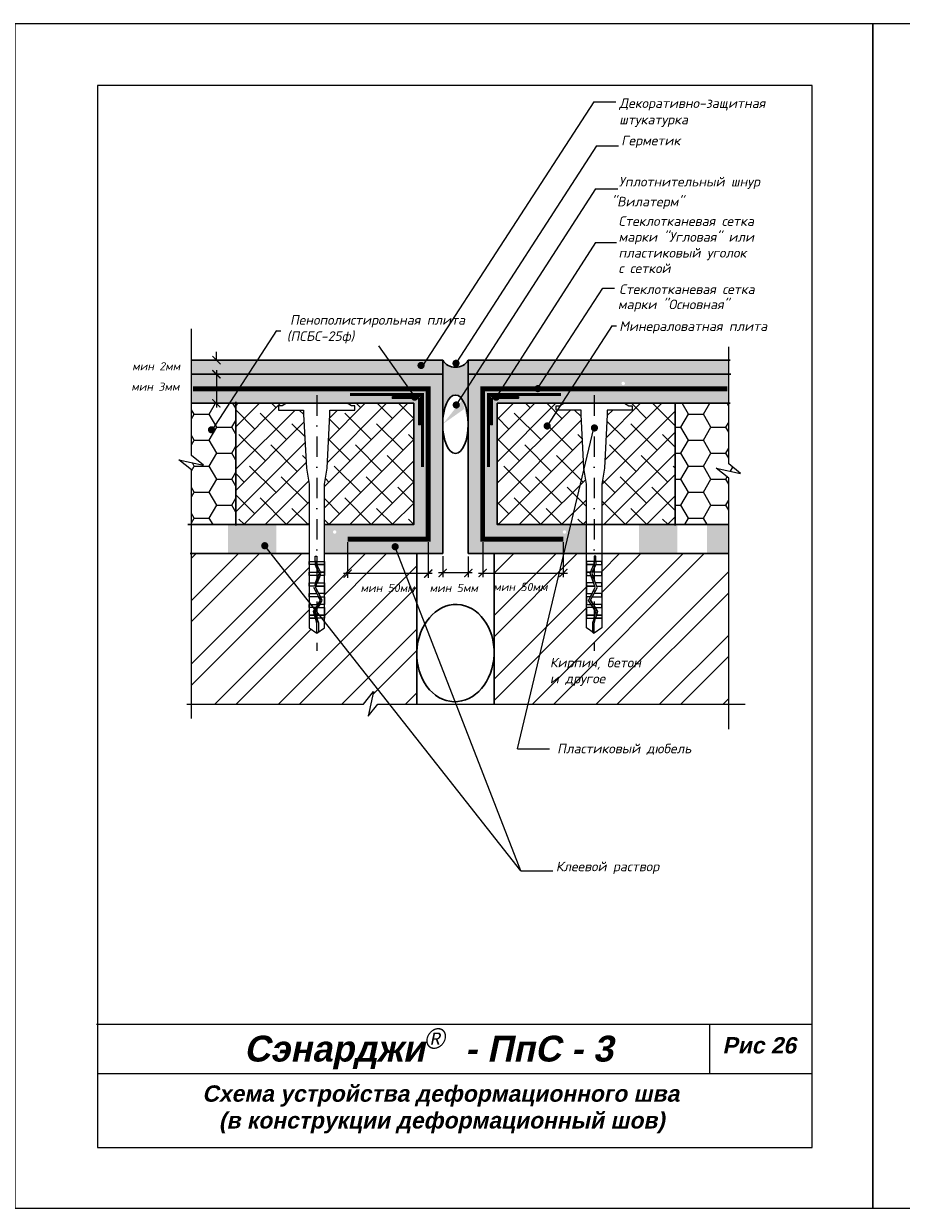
# Model space of a CAD drawing. Header units: inches. Extents: x 47 to 4151, y -1120 to 1902.
# Tile 71 of 93: x 1099 to 1314, y 949 to 1239. Entities that reach past the tile are written whole.
import ezdxf

# ---------------------------------------------------------------- set-up
doc = ezdxf.new("R2010")
doc.units = ezdxf.units.IN
doc.header["$LTSCALE"] = 10
doc.header["$MEASUREMENT"] = 0
doc.linetypes.add('DASHDOT', pattern=[1, 0.5, -0.25, 0, -0.25])
doc.linetypes.add('HIDDEN', pattern=[0.375, 0.25, -0.125])
doc.layers.add('dim', color=160, linetype='Continuous', lineweight=15)
doc.layers.add('Layer1', color=108, linetype='Continuous', lineweight=30)
for name, color, linetype in [('DUBEL', 142, 'Continuous'), ('hatch', 240, 'Continuous'), ('ndp', 242, 'Continuous'), ('ramka', 248, 'Continuous')]:
    doc.layers.add(name, color=color, linetype=linetype)
doc.layers.add('list', color=5, linetype='Continuous', plot=False)
doc.styles.add('ndp', font='ARIALBD.TTF', dxfattribs={"oblique": 12})
doc.styles.add('style2', font='romans.shx', dxfattribs={"oblique": 12})
doc.dimstyles.new('1', dxfattribs={"dimtxt": 2, "dimasz": 2, "dimexe": 1, "dimexo": 0.7, "dimgap": 2, "dimtad": 0, "dimtih": 1, "dimtoh": 1, "dimdec": 4, "dimzin": 0, "dimdsep": 46, "dimtxsty": 'style2', "dimblk": 'ARCHTICK', "dimcen": 1.5, "dimdle": 1, "dimadec": 0, "dimazin": 0, "dimtfac": 1, "dimtdec": 4, "dimtofl": 0, "dimtmove": 0, "dimatfit": 2, "dimldrblk": 'DOTSMALL', "dimfxl": 1, "dimtolj": 1, "dimtzin": 0, "dimarcsym": 0})
pattern_1 = [(45, (865.834, 2192.116), (-7.77663, 7.77663), []), (45, (871.018, 2192.116), (-7.77663, 7.77663), [])]
pattern_2 = [(0, (629.3716, 1349.6282), (5.498905, 3.174794), [3.665937, -7.331874]), (120, (629.3716, 1349.6282), (-5.498905, 3.174794), [3.665937, -7.331874]), (60, (629.3716, 1349.6282), (1e-08, 6.349589), [-7.331874, 3.665937])]
pattern_3 = [(180, (629.3716, 1349.62824), (-0.21875, -0.4375), [0, -0.4375])]

# ---------------------------------------------------------------- blocks, each defined once
blk = doc.blocks.new('_ArchTick')
at = {"layer": 'DUBEL', "color": 0, "const_width": 0.15}
blk.add_lwpolyline([(-0.5, -0.5), (0.5, 0.5)], dxfattribs=at)
blk = doc.blocks.new('*D192')
at = {"layer": 'Defpoints', "color": 0}
for p in [(1201.59, 1109.23), (1207.83, 1109.16), (1201.59, 1104.43)]:
    blk.add_point(p, dxfattribs=at)
at = {"layer": 'dim', "color": 0, "lineweight": -2}
for p, q in [((1201.59, 1108.53), (1201.59, 1103.43)), ((1207.83, 1108.46), (1207.83, 1103.43)), ((1208.83, 1104.43), (1200.59, 1104.43))]:
    blk.add_line(p, q, dxfattribs=at)
at = {"layer": 'dim', "color": 0, "lineweight": -2, "xscale": 2, "yscale": 2, "zscale": 2, "rotation": 180}
blk.add_blockref('_ArchTick', (1201.59, 1104.43), dxfattribs=at)
at = {"layer": 'dim', "color": 0, "lineweight": -2, "xscale": 2, "yscale": 2, "zscale": 2}
blk.add_blockref('_ArchTick', (1207.83, 1104.43), dxfattribs=at)
at = {"layer": 'dim', "color": 0, "insert": (1204.29, 1100.75), "char_height": 2, "attachment_point": 5, "style": 'style2'}
blk.add_mtext('\\A1;{\\fRomanS|b0|i0|c204|p2;мин 5мм}', dxfattribs=at)
blk = doc.blocks.new('_DotSmall')
at = {"layer": 'DUBEL', "color": 0, "const_width": 0.5}
blk.add_lwpolyline([(-0.0625, 0, 1), (0.0625, 0, 1)], format="xyb", close=True, dxfattribs=at)
blk = doc.blocks.new('*D193')
at = {"layer": 'Defpoints', "color": 0}
for p in [(1211.38, 1112.71), (1231.11, 1112.71), (1231.11, 1104.42)]:
    blk.add_point(p, dxfattribs=at)
at = {"layer": 'dim', "color": 0, "lineweight": -2}
for p, q in [((1211.38, 1112.01), (1211.38, 1103.42)), ((1231.11, 1112.01), (1231.11, 1103.42)), ((1210.38, 1104.42), (1232.11, 1104.42))]:
    blk.add_line(p, q, dxfattribs=at)
at = {"layer": 'dim', "color": 0, "lineweight": -2, "xscale": 2, "yscale": 2, "zscale": 2, "rotation": 180}
blk.add_blockref('_ArchTick', (1211.38, 1104.42), dxfattribs=at)
at = {"layer": 'dim', "color": 0, "lineweight": -2, "xscale": 2, "yscale": 2, "zscale": 2}
blk.add_blockref('_ArchTick', (1231.11, 1104.42), dxfattribs=at)
at = {"layer": 'dim', "color": 0, "insert": (1220.62, 1101.02), "char_height": 2, "attachment_point": 5, "style": 'style2'}
blk.add_mtext('\\A1;{\\fRomanS|b0|i0|c204|p2;мин 50мм}', dxfattribs=at)
blk = doc.blocks.new('*D194')
at = {"layer": 'Defpoints', "color": 0}
for p in [(1178.31, 1112.71), (1198.04, 1112.71), (1178.31, 1104.28)]:
    blk.add_point(p, dxfattribs=at)
at = {"layer": 'dim', "color": 0, "lineweight": -2}
for p, q in [((1178.31, 1112.01), (1178.31, 1103.28)), ((1198.04, 1112.01), (1198.04, 1103.28)), ((1199.04, 1104.28), (1177.31, 1104.28))]:
    blk.add_line(p, q, dxfattribs=at)
at = {"layer": 'dim', "color": 0, "lineweight": -2, "xscale": 2, "yscale": 2, "zscale": 2, "rotation": 180}
blk.add_blockref('_ArchTick', (1178.31, 1104.28), dxfattribs=at)
at = {"layer": 'dim', "color": 0, "lineweight": -2, "xscale": 2, "yscale": 2, "zscale": 2}
blk.add_blockref('_ArchTick', (1198.04, 1104.28), dxfattribs=at)
at = {"layer": 'dim', "color": 0, "insert": (1188.1, 1100.75), "char_height": 2, "attachment_point": 5, "style": 'style2'}
blk.add_mtext('\\A1;{\\fRomanS|b0|i0|c204|p2;мин 50мм}', dxfattribs=at)
blk = doc.blocks.new('*D195')
at = {"layer": 'Defpoints', "color": 0}
for p in [(1147.16, 1153.07), (1146.19, 1145.97), (1147.16, 1145.97)]:
    blk.add_point(p, dxfattribs=at)
at = {"layer": 'dim', "color": 0, "lineweight": -2}
for p, q in [((1146.46, 1153.07), (1145.19, 1153.07)), ((1146.19, 1154.07), (1146.19, 1144.97)), ((1146.46, 1145.97), (1145.19, 1145.97))]:
    blk.add_line(p, q, dxfattribs=at)
at = {"layer": 'dim', "color": 0, "lineweight": -2, "xscale": 2, "yscale": 2, "zscale": 2}
for p, rotation in [((1146.19, 1153.07), 90), ((1146.19, 1145.97), 270)]:
    blk.add_blockref('_ArchTick', p, dxfattribs=dict(at, rotation=rotation))
at = {"layer": 'dim', "color": 0, "insert": (1131.24, 1150.04), "char_height": 2, "attachment_point": 5, "style": 'style2'}
blk.add_mtext('\\A1;{\\fRomanS|b0|i0|c204|p2;мин 3мм}', dxfattribs=at)
blk = doc.blocks.new('*D196')
at = {"layer": 'Defpoints', "color": 0}
for p in [(1146.2, 1156.53), (1147.2, 1156.53), (1147.2, 1153.07)]:
    blk.add_point(p, dxfattribs=at)
at = {"layer": 'dim', "color": 0, "lineweight": -2}
for p, q in [((1146.2, 1156.53), (1146.2, 1158.53)), ((1146.5, 1156.53), (1145.2, 1156.53)), ((1146.5, 1153.07), (1145.2, 1153.07)), ((1146.2, 1153.07), (1146.2, 1151.07))]:
    blk.add_line(p, q, dxfattribs=at)
at = {"layer": 'dim', "color": 0, "lineweight": -2, "xscale": 2, "yscale": 2, "zscale": 2}
for p, rotation in [((1146.2, 1156.53), 270), ((1146.2, 1153.07), 90)]:
    blk.add_blockref('_ArchTick', p, dxfattribs=dict(at, rotation=rotation))
at = {"layer": 'dim', "color": 0, "insert": (1131.45, 1155.04), "char_height": 2, "attachment_point": 5, "style": 'style2'}
blk.add_mtext('\\A1;{\\fRomanS|b0|i0|c204|p2;мин 2мм}', dxfattribs=at)

msp = doc.modelspace()

# ---------------------------------------------------------------- hatches: boundary and pattern name
at = {"layer": 'hatch'}
h = msp.add_hatch(dxfattribs=at)
h.set_pattern_fill('AR-CONC', color=1, scale=0.293275, angle=90, style=0)
h.set_pattern_definition([(140, (629.3716, 1349.6282), (0.1840363, 2.1035444), [0.219956, -2.419518]), (85, (629.3716, 1349.6282), (-2.205991, -0.406923), [0.175965, -1.9356146]), (190.4514, (629.387, 1349.8035), (-2.0219534, 1.696623), [0.186934, -2.056274]), (136.1842, (628.785, 1349.6282), (0.485426, 3.129951), [0.329934, -3.629277]), (186.6356, (628.8255, 1349.889), (-2.856844, 2.741131), [0.280401, -3.08441]), (81.1842, (628.785, 1349.6282), (-2.856846, 2.74113), [0.263947, -2.903422]), (111, (628.9317, 1349.9215), (1.1807803, 1.750579), [0.219956, -2.419518]), (56, (628.9317, 1349.9215), (-2.1266834, 0.713583), [0.175965, -1.9356146]), (161.4514, (629.0301, 1350.0674), (-0.945901, 2.4641624), [0.186934, -2.056274]), (127.5, (629.3716, 1349.62824), (-0.97629425, 0.0356618), [0, -1.9121526, 0, -1.964942, 0, -1.9429465]), (97.5, (629.3716, 1349.6282), (-1.1567107, 0.771517), [0, -1.1203103, 0, -1.8681614, 0, -0.7405192]), (57.5, (629.3716, 1348.9742), (0.0661478, 1.5655674), [0, -0.7331874, 0, -2.2875445, 0, -3.0353956]), (47.5, (629.3716, 1348.681), (-0.2935828, 1.710339), [0, -0.9531436, 0, -1.5191642, 0, -2.1555708])])
h.paths.add_polyline_path([(1271.611423, 1156.528571), (1220.539315, 1156.528571), (1218.300527, 1153.073116), (1271.611423, 1153.073116)])
h.paths.add_polyline_path([(1220.539315, 1156.528571), (1207.828194, 1156.528571), (1207.828194, 1153.073116), (1218.300527, 1153.073116)])
h.paths.add_polyline_path([(1201.585923, 1156.528571), (1188.348878, 1156.528571), (1190.788277, 1153.073116), (1201.585923, 1153.073116)])
h.paths.add_polyline_path([(1188.348878, 1156.528571), (1140.117017, 1156.528571), (1140.117017, 1153.073116), (1190.788277, 1153.073116)])
h = msp.add_hatch(color=256, dxfattribs=at)
edge = h.paths.add_edge_path()
edge.add_ellipse((1204.707058, 1140.856619), major_axis=(0, -7.140106), ratio=0.4371273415, start_angle=147.44362343, end_angle=270, ccw=False)
edge.add_line((1206.386632, 1146.874745), (1207.828194, 1150.15349))
edge.add_line((1207.828194, 1150.15349), (1207.828194, 1153.073116))
edge.add_line((1207.828194, 1153.073116), (1207.828194, 1156.528571))
edge.add_arc((1204.707058, 1158.435082), 3.657358, 211.41820722, 328.58179278, ccw=False)
edge.add_line((1201.585923, 1156.528571), (1201.585923, 1153.073116))
edge.add_line((1201.585923, 1153.073116), (1201.585923, 1140.856619))
edge = h.paths.add_edge_path(flags=17)
edge.add_line((1207.828194, 1150.15349), (1206.386632, 1146.874745))
edge.add_ellipse((1204.707058, 1140.856619), major_axis=(0, -7.140106), ratio=0.4371273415, start_angle=90, end_angle=147.44362343, ccw=False)
edge.add_line((1207.828194, 1141.540725), (1207.828194, 1150.15349))
h = msp.add_hatch(dxfattribs=at)
h.set_pattern_fill('DOTS', color=1, scale=7, angle=180, style=0)
h.set_pattern_definition(pattern_3)
h.paths.add_polyline_path([(1190.788277, 1153.073116), (1140.117017, 1153.073116), (1140.117017, 1145.974515), (1167.332693, 1145.974515), (1194.487322, 1145.974515), (1194.487322, 1116.262098), (1172.612767, 1116.262098), (1172.612767, 1109.163497), (1201.585923, 1109.163497), (1201.585923, 1153.073116), (1190.788277, 1153.073116), (1194.490304, 1147.829125, -0.154899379), (1194.744012, 1147.909656, -0.3248751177), (1195.162372, 1147.605751), (1196.118558, 1147.605751), (1196.118558, 1140.767338), (1195.710749, 1140.767338), (1195.710749, 1147.197942), (1195.089912, 1147.197942, -0.2301352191), (1194.744012, 1147.029831, -0.2301352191), (1194.398112, 1147.197942), (1189.280145, 1147.197942), (1189.280145, 1147.605751), (1194.325652, 1147.605751, -0.1618318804), (1194.490304, 1147.829125)])
h.paths.add_polyline_path([(1175.137131, 1114.902638, -1), (1175.137131, 1114.022813, -1)], flags=16)
h.paths.add_polyline_path([(1160.824701, 1116.262098), (1149.006822, 1116.262098), (1149.006822, 1109.163497), (1160.824701, 1109.163497)], flags=16)
h = msp.add_hatch(dxfattribs=at)
h.set_pattern_fill('DOTS', color=1, scale=7, angle=180, style=0)
h.set_pattern_definition(pattern_3)
h.paths.add_polyline_path([(1218.300527, 1153.073116), (1207.828194, 1153.073116), (1207.828194, 1109.163497), (1236.801349, 1109.163497), (1236.801349, 1116.262098), (1214.926794, 1116.262098), (1214.926794, 1145.974515), (1271.611423, 1145.974515), (1271.611423, 1153.073116), (1218.300527, 1153.073116), (1214.909306, 1147.838939, -0.1720630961), (1215.088464, 1147.605751), (1220.133971, 1147.605751), (1220.133971, 1147.197942), (1215.016004, 1147.197942, -0.2301352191), (1214.670104, 1147.029831, -0.2301352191), (1214.324204, 1147.197942), (1213.703367, 1147.197942), (1213.703367, 1140.767338), (1213.295558, 1140.767338), (1213.295558, 1147.605751), (1214.251744, 1147.605751, -0.3248751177), (1214.670104, 1147.909656), (1214.955123, 1147.909656)])
h.paths.add_polyline_path([(1231.396527, 1114.902638, -1), (1231.396527, 1114.022813, -1)], flags=16)
h.paths.add_polyline_path([(1245.772549, 1151.268126, -1), (1245.772549, 1150.388301, -1)], flags=16)
h.paths.add_polyline_path([(1259.032619, 1116.262098), (1249.610323, 1116.262098), (1249.610323, 1109.163497), (1259.032619, 1109.163497)], flags=17)
h.paths.add_polyline_path([(1271.611423, 1116.262098), (1266.318966, 1116.262098), (1266.318966, 1109.163497), (1271.611423, 1109.163497)], flags=17)
h = msp.add_hatch(dxfattribs=at)
h.set_pattern_fill('HONEY', color=1, scale=29.327494, style=0)
h.set_pattern_definition(pattern_2)
h.paths.add_polyline_path([(1150.922641, 1145.974515), (1140.117017, 1145.974515), (1140.117017, 1133.168438), (1143.003355, 1130.796456), (1137.002343, 1132.108618), (1140.117017, 1129.653885), (1140.117017, 1116.262098), (1150.922641, 1116.262098)])
h.paths.add_polyline_path([(1130.077182, 1145.116029), (1144.716423, 1145.116029), (1144.716423, 1142.097632), (1130.077182, 1142.097632)], flags=9)
h = msp.add_hatch(dxfattribs=at)
h.set_pattern_fill('ANSI38', color=1, scale=29.327494, style=0)
h.set_pattern_definition([(45, (629.3716, 1349.6282), (-2.592209, 2.592209), []), (135, (629.3716, 1349.6282), (-7.776626, 2.592209), [9.16484, -5.498905])])
h.paths.add_polyline_path([(1167.530169, 1143.187848), (1167.530169, 1144.323942), (1161.421504, 1144.323942), (1161.421504, 1145.344805), (1162.263134, 1145.344805), (1163.305304, 1145.974515), (1150.922641, 1145.974515), (1150.922641, 1116.262098), (1168.887071, 1116.262098), (1168.887071, 1126.168693), (1168.211514, 1130.131342)])
h.paths.add_polyline_path([(1155.903301, 1141.715518, -1), (1155.903301, 1142.595342, -1)], flags=16)
h.paths.add_polyline_path([(1194.487322, 1145.974515), (1178.194534, 1145.974515), (1179.236704, 1145.344805), (1180.078334, 1145.344805), (1180.078334, 1144.323942), (1173.969669, 1144.323942), (1173.969669, 1143.187848), (1173.288324, 1130.131342), (1172.612767, 1126.168693), (1172.612767, 1116.262098), (1194.487322, 1116.262098)])
h.paths.add_polyline_path([(1236.125793, 1130.131342), (1235.444447, 1143.187848), (1235.444447, 1144.323942), (1229.335782, 1144.323942), (1229.335782, 1145.344805), (1230.177412, 1145.344805), (1231.219582, 1145.974515), (1214.926794, 1145.974515), (1214.926794, 1116.262098), (1236.801349, 1116.262098), (1236.801349, 1126.168693)])
h.paths.add_polyline_path([(1258.507493, 1145.974515), (1246.108812, 1145.974515), (1247.150982, 1145.344805), (1247.992612, 1145.344805), (1247.992612, 1144.323942), (1241.883947, 1144.323942), (1241.883947, 1143.187848), (1241.202602, 1130.131342), (1240.527045, 1126.168693), (1240.527045, 1116.262098), (1258.507493, 1116.262098)])
h = msp.add_hatch(dxfattribs=at)
h.set_pattern_fill('HONEY', color=1, scale=29.327494, style=0)
h.set_pattern_definition(pattern_2)
h.paths.add_polyline_path([(1271.611423, 1131.182767), (1271.611423, 1145.974515), (1258.507493, 1145.974515), (1258.507493, 1116.262098), (1271.611423, 1116.262098), (1271.611423, 1127.668215), (1268.49675, 1130.122947), (1274.497762, 1128.810786)])
h = msp.add_hatch(dxfattribs=at)
h.set_pattern_fill('ANSI32', color=1, scale=29.327494, style=0)
h.set_pattern_definition(pattern_1)
edge = h.paths.add_edge_path()
edge.add_line((1170.749919, 1089.672261), (1168.887071, 1091.014967))
edge.add_line((1168.887071, 1091.014967), (1168.887071, 1093.341718))
edge.add_line((1168.887071, 1093.341718), (1168.887071, 1094.120941))
edge.add_line((1168.887071, 1094.120941), (1168.887071, 1096.748167))
edge.add_line((1168.887071, 1096.748167), (1168.887071, 1099.375392))
edge.add_line((1168.887071, 1099.375392), (1168.887071, 1102.002618))
edge.add_line((1168.887071, 1102.002618), (1168.887071, 1104.629843))
edge.add_line((1168.887071, 1104.629843), (1168.887071, 1107.257069))
edge.add_line((1168.887071, 1107.257069), (1168.887071, 1109.163497))
edge.add_line((1168.887071, 1109.163497), (1140.117017, 1109.163497))
edge.add_line((1140.117017, 1109.163497), (1140.117017, 1072.297904))
edge.add_line((1140.117017, 1072.297904), (1182.170339, 1072.297904))
edge.add_line((1182.170339, 1072.297904), (1184.625072, 1075.412577))
edge.add_line((1184.625072, 1075.412577), (1183.31291, 1069.411565))
edge.add_line((1183.31291, 1069.411565), (1185.684892, 1072.297904))
edge.add_line((1185.684892, 1072.297904), (1195.258594, 1072.297904))
edge.add_line((1195.258594, 1072.297904), (1195.258594, 1084.110383))
edge.add_ellipse((1204.707058, 1084.818261), major_axis=(-0.41083, -11.899506), ratio=0.7940215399, start_angle=270, end_angle=274.97943494, ccw=False)
edge.add_line((1195.258594, 1085.144469), (1195.258594, 1109.163497))
edge.add_line((1195.258594, 1109.163497), (1172.612767, 1109.163497))
edge.add_line((1172.612767, 1109.163497), (1172.612767, 1107.257069))
edge.add_line((1172.612767, 1107.257069), (1172.612767, 1106.477846))
edge.add_line((1172.612767, 1106.477846), (1172.612767, 1103.85062))
edge.add_line((1172.612767, 1103.85062), (1172.612767, 1101.223395))
edge.add_line((1172.612767, 1101.223395), (1172.612767, 1099.375392))
edge.add_line((1172.612767, 1099.375392), (1172.612767, 1096.748167))
edge.add_line((1172.612767, 1096.748167), (1172.612767, 1093.341718))
edge.add_line((1172.612767, 1093.341718), (1172.612767, 1091.014967))
edge.add_line((1172.612767, 1091.014967), (1170.749919, 1089.672261))
h.paths.add_polyline_path([(1179.32377, 1100.654907), (1195.889424, 1100.654907), (1195.889424, 1097.63651), (1179.32377, 1097.63651)], flags=9)
h = msp.add_hatch(dxfattribs=at)
h.set_pattern_fill('ANSI32', color=1, scale=29.327494, style=0)
h.set_pattern_definition(pattern_1)
h.paths.add_polyline_path([(1271.611423, 1109.163497), (1240.527045, 1109.163497), (1240.527045, 1107.257069), (1240.527045, 1106.477846), (1240.527045, 1104.629843), (1240.527045, 1103.85062), (1240.527045, 1102.002618), (1240.527045, 1101.223395), (1240.527045, 1099.375392), (1240.527045, 1098.596169), (1240.527045, 1096.748167), (1240.527045, 1095.968944), (1240.527045, 1094.120941), (1240.527045, 1093.341718), (1240.527045, 1091.014967), (1238.664197, 1089.672261), (1238.268766, 1089.95728), (1237.268203, 1090.678468), (1214.155522, 1084.095898), (1214.155522, 1072.297904), (1271.611423, 1072.297904)])
edge = h.paths.add_edge_path()
edge.add_line((1236.801349, 1095.968944), (1236.801349, 1096.748167))
edge.add_line((1236.801349, 1096.748167), (1236.801349, 1098.596169))
edge.add_line((1236.801349, 1098.596169), (1236.801349, 1099.375392))
edge.add_line((1236.801349, 1099.375392), (1236.801349, 1102.002618))
edge.add_line((1236.801349, 1102.002618), (1236.801349, 1103.85062))
edge.add_line((1236.801349, 1103.85062), (1236.801349, 1106.477846))
edge.add_line((1236.801349, 1106.477846), (1236.801349, 1107.257069))
edge.add_line((1236.801349, 1107.257069), (1236.801349, 1109.163497))
edge.add_line((1236.801349, 1109.163497), (1214.155522, 1109.163497))
edge.add_line((1214.155522, 1109.163497), (1214.155522, 1085.52614))
edge.add_ellipse((1204.707058, 1084.818261), major_axis=(-0.41083, -11.899506), ratio=0.7940215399, start_angle=90, end_angle=94.97943494, ccw=False)
edge.add_line((1214.155522, 1084.492054), (1214.155522, 1084.095898))
edge.add_line((1214.155522, 1084.095898), (1237.268203, 1090.678468))
edge.add_line((1237.268203, 1090.678468), (1236.801349, 1091.014967))
edge.add_line((1236.801349, 1091.014967), (1236.801349, 1093.341718))
edge.add_line((1236.801349, 1093.341718), (1236.801349, 1095.968944))
h.paths.add_polyline_path([(1227.15653, 1079.930435), (1255.981267, 1079.597968), (1256.978667, 1084.290367), (1228.15393, 1084.622834)], flags=24)
h.paths.add_polyline_path([(1227.393605, 1076.168254), (1244.431482, 1075.918904), (1245.179532, 1079.438203), (1228.141655, 1079.687553)], flags=24)
h.paths.add_polyline_path([(1213.327458, 1100.993504), (1229.893112, 1100.993504), (1229.893112, 1097.975107), (1213.327458, 1097.975107)], flags=9)
at = {"layer": 'Layer1'}
for points in [[(1189.280145, 1147.605751), (1189.280145, 1147.197942), (1195.710749, 1147.197942), (1195.710749, 1140.767338), (1196.118558, 1140.767338), (1196.118558, 1147.605751)], [(1220.133971, 1147.605751), (1220.133971, 1147.197942), (1213.703367, 1147.197942), (1213.703367, 1140.767338), (1213.295558, 1140.767338), (1213.295558, 1147.605751)]]:
    msp.add_hatch(color=256, dxfattribs=at).paths.add_polyline_path(points)

# ---------------------------------------------------------------- linework, layer by layer
at = {"layer": 'DUBEL', "linetype": 'DASHDOT'}
for p, q in [((1170.749919, 1147.927312), (1170.749919, 1085.359713)), ((1238.664197, 1147.927312), (1238.664197, 1085.359713))]:
    msp.add_line(p, q, dxfattribs=at)
at = {"layer": 'DUBEL', "linetype": 'HIDDEN', "const_width": 1.1731}
for points in [[(1178.308687, 1112.712798), (1198.036622, 1112.712798), (1198.036622, 1149.523815), (1140.45218, 1149.523815)], [(1231.105429, 1112.712798), (1211.377494, 1112.712798), (1211.377494, 1149.523815), (1271.281757, 1149.523815)]]:
    msp.add_lwpolyline(points, dxfattribs=at)
at = {"layer": 'DUBEL'}
for points in [[(1173.969669, 1143.187848), (1173.969669, 1144.323942), (1180.078334, 1144.323942), (1180.078334, 1145.344805), (1179.236704, 1145.344805), (1178.194534, 1145.974515), (1163.305304, 1145.974515), (1162.263134, 1145.344805), (1161.421504, 1145.344805), (1161.421504, 1144.323942), (1167.530169, 1144.323942), (1167.530169, 1143.187848), (1168.211514, 1130.131342), (1168.887071, 1126.168693), (1168.887071, 1107.257069), (1170.335039, 1107.257069), (1170.335039, 1108.547471), (1170.730469, 1108.547471), (1170.730469, 1107.257069), (1170.335039, 1107.257069), (1172.612767, 1107.257069), (1172.612767, 1106.477846), (1170.809619, 1106.477846), (1170.730469, 1106.654442), (1170.749919, 1107.257069), (1170.335039, 1107.257069), (1170.335039, 1106.569879), (1170.376287, 1106.477846), (1168.887071, 1106.477846), (1168.887071, 1107.257069), (1168.887071, 1104.629843), (1171.204553, 1104.629843), (1170.376287, 1106.477846), (1171.322673, 1104.366298), (1171.133609, 1103.85062), (1168.887071, 1103.85062), (1168.887071, 1104.629843), (1168.887071, 1102.002618), (1170.456073, 1102.002618), (1171.133609, 1103.85062), (1170.170385, 1101.223395), (1168.887071, 1101.223395), (1168.887071, 1102.002618), (1168.887071, 1099.375392), (1170.749919, 1099.375392), (1170.051343, 1100.898702), (1171.217501, 1098.596169), (1168.887071, 1098.596169), (1168.887071, 1099.375392), (1168.887071, 1096.748167), (1170.749919, 1096.748167), (1171.021843, 1096.748167), (1171.644533, 1097.753011), (1171.217501, 1098.596169), (1171.644533, 1097.753011), (1170.538968, 1095.968944), (1168.887071, 1095.968944), (1168.887071, 1096.748167), (1168.887071, 1094.120941), (1170.174147, 1094.120941), (1169.922165, 1094.9736), (1170.538968, 1095.968944), (1169.922165, 1094.9736), (1170.174147, 1094.120941), (1168.887071, 1094.120941), (1168.887071, 1093.341718), (1170.404428, 1093.341718), (1170.174147, 1094.120941), (1170.404428, 1093.341718), (1168.887071, 1093.341718), (1168.887071, 1091.014967), (1170.749919, 1089.672261), (1170.749919, 1092.172643), (1170.404428, 1093.341718), (1170.749919, 1093.341718), (1171.14535, 1092.22985), (1171.14535, 1089.95728), (1170.749919, 1089.672261), (1172.612767, 1091.014967), (1172.612767, 1093.341718), (1170.816764, 1093.341718), (1170.586484, 1094.120941), (1172.612767, 1094.120941), (1170.749919, 1094.120941), (1170.586484, 1094.120941), (1170.351572, 1094.915838), (1171.004168, 1095.968944), (1172.612767, 1095.968944), (1172.612767, 1093.341718), (1172.612767, 1096.748167), (1171.487044, 1096.748167), (1171.004168, 1095.968944), (1172.097657, 1097.733523), (1171.660755, 1098.596169), (1172.612767, 1098.596169), (1172.612767, 1096.748167), (1172.612767, 1099.375392), (1171.266104, 1099.375392), (1171.660755, 1098.596169), (1170.481786, 1100.923997), (1170.877243, 1102.002618), (1172.612767, 1102.002618), (1172.612767, 1099.375392), (1172.612767, 1101.223395), (1170.749919, 1101.223395), (1170.591555, 1101.223395), (1172.612767, 1101.223395), (1172.612767, 1103.85062), (1171.554779, 1103.85062), (1170.877243, 1102.002618), (1171.749315, 1104.381224), (1171.637885, 1104.629843), (1172.612767, 1104.629843), (1171.637885, 1104.629843), (1170.809619, 1106.477846), (1172.612767, 1106.477846), (1172.612767, 1103.85062), (1172.612767, 1107.257069), (1172.612767, 1126.168693), (1173.288324, 1130.131342), (1173.969669, 1143.187848)], [(1235.444447, 1143.187848), (1235.444447, 1144.323942), (1229.335782, 1144.323942), (1229.335782, 1145.344805), (1230.177412, 1145.344805), (1231.219582, 1145.974515), (1246.108812, 1145.974515), (1247.150982, 1145.344805), (1247.992612, 1145.344805), (1247.992612, 1144.323942), (1241.883947, 1144.323942), (1241.883947, 1143.187848), (1241.202602, 1130.131342), (1240.527045, 1126.168693), (1240.527045, 1107.257069), (1239.079077, 1107.257069), (1239.079077, 1108.547471), (1238.683647, 1108.547471), (1238.683647, 1107.257069), (1239.079077, 1107.257069), (1236.801349, 1107.257069), (1236.801349, 1106.477846), (1238.604497, 1106.477846), (1238.683647, 1106.654442), (1238.664197, 1107.257069), (1239.079077, 1107.257069), (1239.079077, 1106.569879), (1239.037829, 1106.477846), (1240.527045, 1106.477846), (1240.527045, 1107.257069), (1240.527045, 1104.629843), (1238.209563, 1104.629843), (1239.037829, 1106.477846), (1238.091443, 1104.366298), (1238.280507, 1103.85062), (1240.527045, 1103.85062), (1240.527045, 1104.629843), (1240.527045, 1102.002618), (1238.958043, 1102.002618), (1238.280507, 1103.85062), (1239.243731, 1101.223395), (1240.527045, 1101.223395), (1240.527045, 1102.002618), (1240.527045, 1099.375392), (1238.664197, 1099.375392), (1239.362773, 1100.898702), (1238.196615, 1098.596169), (1240.527045, 1098.596169), (1240.527045, 1099.375392), (1240.527045, 1096.748167), (1238.664197, 1096.748167), (1238.392273, 1096.748167), (1237.769583, 1097.753011), (1238.196615, 1098.596169), (1237.769583, 1097.753011), (1238.875148, 1095.968944), (1240.527045, 1095.968944), (1240.527045, 1096.748167), (1240.527045, 1094.120941), (1239.239969, 1094.120941), (1239.491951, 1094.9736), (1238.875148, 1095.968944), (1239.491951, 1094.9736), (1239.239969, 1094.120941), (1240.527045, 1094.120941), (1240.527045, 1093.341718), (1239.009688, 1093.341718), (1239.239969, 1094.120941), (1239.009688, 1093.341718), (1240.527045, 1093.341718), (1240.527045, 1091.014967), (1238.664197, 1089.672261), (1238.664197, 1092.172643), (1239.009688, 1093.341718), (1238.664197, 1093.341718), (1238.268766, 1092.22985), (1238.268766, 1089.95728), (1238.664197, 1089.672261), (1236.801349, 1091.014967), (1236.801349, 1093.341718), (1238.597352, 1093.341718), (1238.827632, 1094.120941), (1236.801349, 1094.120941), (1238.664197, 1094.120941), (1238.827632, 1094.120941), (1239.062544, 1094.915838), (1238.409948, 1095.968944), (1236.801349, 1095.968944), (1236.801349, 1093.341718), (1236.801349, 1096.748167), (1237.927073, 1096.748167), (1238.409948, 1095.968944), (1237.316459, 1097.733523), (1237.753361, 1098.596169), (1236.801349, 1098.596169), (1236.801349, 1096.748167), (1236.801349, 1099.375392), (1238.148012, 1099.375392), (1237.753361, 1098.596169), (1238.93233, 1100.923997), (1238.536873, 1102.002618), (1236.801349, 1102.002618), (1236.801349, 1099.375392), (1236.801349, 1101.223395), (1238.664197, 1101.223395), (1238.822561, 1101.223395), (1236.801349, 1101.223395), (1236.801349, 1103.85062), (1237.859337, 1103.85062), (1238.536873, 1102.002618), (1237.664801, 1104.381224), (1237.776231, 1104.629843), (1236.801349, 1104.629843), (1237.776231, 1104.629843), (1238.604497, 1106.477846), (1236.801349, 1106.477846), (1236.801349, 1103.85062), (1236.801349, 1107.257069), (1236.801349, 1126.168693), (1236.125793, 1130.131342), (1235.444447, 1143.187848)]]:
    msp.add_lwpolyline(points, close=True, dxfattribs=at)
at = {"layer": 'hatch'}
for points in [[(1140.117017, 1068.82664), (1140.117017, 1129.653885), (1137.002343, 1132.108618), (1143.003355, 1130.796456), (1140.117017, 1133.168438), (1140.117017, 1164.196606)], [(1271.611423, 1066.191706), (1271.611423, 1127.668215), (1268.49675, 1130.122947), (1274.497762, 1128.810786), (1271.611423, 1131.182767), (1271.611423, 1159.778025)], [(1138.929166, 1072.297904), (1182.170339, 1072.297904), (1184.625072, 1075.412577), (1183.31291, 1069.411565), (1185.684892, 1072.297904), (1275.60958, 1072.297904)]]:
    msp.add_lwpolyline(points, dxfattribs=at)
at = {"layer": 'Layer1'}
for p, q in [((1167.332693, 1145.974515), (1139.89397, 1145.974515)), ((1150.922641, 1146.302618), (1150.922641, 1116.055683)), ((1258.507493, 1146.073013), (1258.507493, 1116.078889)), ((1139.176388, 1116.262098), (1168.887071, 1116.262098)), ((1139.739303, 1109.163497), (1168.887071, 1109.163497)), ((1172.612767, 1109.163497), (1201.585923, 1109.163497)), ((1195.258594, 1109.163497), (1195.258594, 1072.297904)), ((1207.828194, 1109.163497), (1271.612185, 1109.163497)), ((1214.155522, 1109.163497), (1214.155522, 1072.297904))]:
    msp.add_line(p, q, dxfattribs=at)
for points in [[(1201.585923, 1156.528571), (1201.585923, 1156.528571), (1139.897218, 1156.528571)], [(1201.585923, 1153.073116), (1201.585923, 1156.528571), (1158.025721, 1156.528571)], [(1207.828194, 1153.073116), (1207.828194, 1156.528571), (1271.97491, 1156.528571)], [(1201.585923, 1109.163497), (1201.585923, 1153.073116), (1139.992935, 1153.073116)], [(1207.828194, 1109.163497), (1207.828194, 1153.073116), (1272.133776, 1153.073116)], [(1172.612767, 1116.262098), (1194.487322, 1116.262098), (1194.487322, 1145.974515), (1167.332693, 1145.974515)], [(1271.622831, 1116.262098), (1214.926794, 1116.262098), (1214.926794, 1145.974515), (1271.944713, 1145.974515)]]:
    msp.add_lwpolyline(points, dxfattribs=at)
at = {"layer": 'Layer1', "linetype": 'HIDDEN'}
for points in [[(1178.896673, 1148.109656, 0.75, 0.75, 0), (1196.622462, 1148.109656, 0.75, 0.75, 0), (1196.622462, 1130.383866, 0.75, 0.75, 0)], [(1230.517443, 1148.109656, 0.75, 0.75, 0), (1212.791654, 1148.109656, 0.75, 0.75, 0), (1212.791654, 1130.383866, 0.75, 0.75, 0)], [(1227.155345, 1147.909656, 0.2, 0.2, 0), (1212.991654, 1147.909656, 0.2, 0.2, 0), (1212.991654, 1134.246793, 0.2, 0.2, 0)]]:
    msp.add_lwpolyline(points, format="xyseb", dxfattribs=at)
at = {"layer": 'Layer1'}
for points in [[(1189.280145, 1147.605751), (1189.280145, 1147.197942), (1195.710749, 1147.197942), (1195.710749, 1140.767338), (1196.118558, 1140.767338), (1196.118558, 1147.605751)], [(1220.133971, 1147.605751), (1220.133971, 1147.197942), (1213.703367, 1147.197942), (1213.703367, 1140.767338), (1213.295558, 1140.767338), (1213.295558, 1147.605751)]]:
    msp.add_lwpolyline(points, close=True, dxfattribs=at)
at = {"layer": 'Layer1', "color": 1, "const_width": 0.879825}
for points in [[(1194.744012, 1147.029831, 1), (1194.744012, 1147.909656, 1)], [(1214.670104, 1147.029831, -1), (1214.670104, 1147.909656, -1)]]:
    msp.add_lwpolyline(points, format="xyb", close=True, dxfattribs=at)
at = {"layer": 'Layer1'}
msp.add_arc((1204.707058, 1158.435082), 3.657358, 211.41820722, 328.58179278, dxfattribs=at)
at = {"layer": 'Layer1', "extrusion": (0, 0, -1)}
msp.add_ellipse((1204.707058, 1140.856619), major_axis=(0, -7.140106), ratio=0.4371273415, dxfattribs=at)
at = {"layer": 'Layer1'}
for centre, major_axis, ratio in [((1204.707058, 1140.856619), (0, -7.140106), 0.4371273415), ((1204.707058, 1084.818261), (-0.41083, -11.899506), 0.7940215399)]:
    msp.add_ellipse(centre, major_axis=major_axis, ratio=ratio, dxfattribs=at)
at = {"layer": 'list'}
for points in [[(1096.866318, 948.900358), (1306.866318, 948.900358), (1306.866318, 1238.900358), (1096.866318, 1238.900358)], [(1306.866318, 948.900358), (1516.866318, 948.900358), (1516.866318, 1238.900358), (1306.866318, 1238.900358)]]:
    msp.add_lwpolyline(points, close=True, dxfattribs=at)
at = {"layer": 'ndp'}
for p, q in [((1238.568765, 1219.740575), (1196.60042, 1155.15563)), ((1238.568767, 1219.740575), (1243.993605, 1219.740575)), ((1239.22016, 1209.01076), (1205.068558, 1156.131068)), ((1239.220163, 1209.01076), (1244.645, 1209.01076)), ((1239.020957, 1198.467417), (1204.869355, 1145.587724)), ((1239.02096, 1198.467416), (1244.445797, 1198.467416)), ((1239.004012, 1185.347213), (1214.670104, 1147.469743)), ((1239.004015, 1185.347213), (1244.128671, 1185.347213)), ((1240.708321, 1174.179431), (1224.811035, 1149.67132)), ((1240.80425, 1174.162926), (1243.61469, 1174.162926)), ((1160.889184, 1163.762286), (1144.991898, 1139.254175)), ((1160.985113, 1163.745781), (1161.922175, 1163.745781)), ((1243.086972, 1164.983544), (1227.189686, 1140.475433)), ((1243.182901, 1164.967039), (1244.119964, 1164.967039)), ((1185.89446, 1160.0053), (1194.744012, 1147.469743)), ((1219.916472, 1061.343092), (1238.600889, 1139.920616)), ((1220.70029, 1031.504083), (1158.091477, 1110.970939)), ((1220.710146, 1031.496965), (1189.812691, 1111.1742)), ((1219.916474, 1061.343092), (1227.716356, 1061.343092)), ((1220.710148, 1031.496965), (1228.51003, 1031.496965))]:
    msp.add_line(p, q, dxfattribs=at)
at = {"layer": 'ndp', "const_width": 0.879825}
for points in [[(1196.282257, 1154.802433, 1), (1196.282257, 1155.682258, 1)], [(1204.84235, 1155.324289, 1), (1204.84235, 1156.204113, 1)], [(1224.866197, 1149.122296, 1), (1224.866197, 1150.002121, 1)], [(1204.900532, 1145.119377, 1), (1204.900532, 1145.999202, 1)], [(1144.986718, 1139.038946, 1), (1144.986718, 1139.918771, 1)], [(1227.170575, 1139.977449, 1), (1227.170575, 1140.857274, 1)], [(1238.728049, 1139.499565, 1), (1238.728049, 1140.37939, 1)], [(1158.02098, 1110.665795, 1), (1158.02098, 1111.54562, 1)], [(1189.950649, 1110.424463, -1), (1189.950649, 1111.304288, -1)]]:
    msp.add_lwpolyline(points, format="xyb", close=True, dxfattribs=at)
at = {"layer": 'ramka'}
for p, q in [((1291.866318, 993.900358), (1116.866318, 993.900358)), ((1266.866318, 993.900358), (1266.866318, 981.900358)), ((1292.049884, 981.809137), (1117.049884, 981.809137))]:
    msp.add_line(p, q, dxfattribs=at)
msp.add_lwpolyline([(1117.049884, 963.809137), (1292.049884, 963.809137), (1292.049884, 1223.809137), (1117.049884, 1223.809137)], close=True, dxfattribs=at)

# ---------------------------------------------------------------- texts
at = {"layer": 'ndp', "oblique": 12}
for s, height, style, p in [('Декоративно-защитная', 2.34619952, 'style2', (1244.81009, 1218.276285)), ('штукатурка', 2.3461995, 'style2', (1244.81009, 1214.262366)), ('Герметик', 2.3461995, 'style2', (1245.278734, 1209.129857)), ('Уплотнительный шнур', 2.34619952, 'style2', (1244.687249, 1199.050334)), (' "Вилатерм"', 2.34619952, 'style2', (1241.33308, 1194.173142)), ('Стеклотканевая сетка', 2.34619952, 'style2', (1244.627129, 1189.403004)), ('марки "Угловая" или', 2.34619952, 'style2', (1244.627129, 1185.534152)), ('пластиковый уголок ', 2.34619952, 'style2', (1244.627129, 1181.643569)), ('с сеткой', 2.3461995, 'style2', (1244.627129, 1177.846883)), ('Стеклотканевая сетка', 2.34619952, 'style2', (1244.796184, 1172.731339)), ('марки "Основная"', 2.34619952, 'style2', (1244.458074, 1169.016931)), ('Пенополистирольная плита', 2.34619952, 'style2', (1164.214471, 1165.209771)), ('Минераловатная плита', 2.34619952, 'style2', (1244.796184, 1163.68339)), ('(ПСБС-25ф)', 2.3461995, 'style2', (1163.412238, 1161.243911)), ('Кирпич, бетон', 2.34619952, 'style2', (1227.824168, 1081.328334)), ('и другое', 2.3461995, 'style2', (1227.824168, 1077.412195)), ('Пластиковый дюбель', 2.34619952, 'style2', (1229.59445, 1060.285307)), ('Клеевой раствор', 2.34619952, 'style2', (1229.286117, 1031.411703)), ('Сэнарджи    - ПпС - 3', 6.33260053, 'ndp', (1152.927837, 984.824696)), ('Рис 26', 4, 'ndp', (1270.069698, 986.80241)), ('Схема устройства деформационного шва', 4, 'ndp', (1142.734877, 974.993501)), ('(в конструкции деформационный шов)', 4, 'ndp', (1146.770992, 968.432551))]:
    msp.add_text(s, height=height, dxfattribs=dict(at, style=style)).set_placement(p)
at = {"layer": 'ndp', "insert": (1196.99064, 992.963781), "char_height": 5, "attachment_point": 1, "style": 'style2'}
msp.add_mtext('{\\fCentury Gothic|b0|i0|c204|p32;®}', dxfattribs=at)

# ---------------------------------------------------------------- dimensions: what is measured, and where the dimension line sits
at = {"layer": 'dim'}
for base, p1, p2, angle, text, picture, middle in [((1146.200398, 1156.528571), (1147.200398, 1153.073116), (1147.200398, 1156.528571), 90, '{\\fRomanS|b0|i0|c204|p2;мин 2мм}', '*D196', (1131.454242, 1155.040784)), ((1146.193694, 1145.974515), (1147.160074, 1153.073116), (1147.160074, 1145.974515), 90, '{\\fRomanS|b0|i0|c204|p2;мин 3мм}', '*D195', (1131.236606, 1150.044625)), ((1178.308687, 1104.283045), (1198.036622, 1112.712798), (1178.308687, 1112.712798), 180, '{\\fRomanS|b0|i0|c204|p2;мин 50мм}', '*D194', (1188.103545, 1100.75255)), ((1201.585923, 1104.434879), (1207.828194, 1109.163497), (1201.585923, 1109.225997), 180, '{\\fRomanS|b0|i0|c204|p2;мин 5мм}', '*D192', (1204.294056, 1100.75255))]:
    dim = msp.add_linear_dim(base=base, p1=p1, p2=p2, angle=angle, text=text, dimstyle='1', override={"dimtmove": 2}, dxfattribs=at)
    dim.commit()
    dim.dimension.update_dxf_attribs({"geometry": picture, "text_midpoint": middle, "dimtype": 160})
dim = msp.add_linear_dim(base=(1231.105429, 1104.418832), p1=(1211.377494, 1112.712798), p2=(1231.105429, 1112.712798), text='{\\fRomanS|b0|i0|c204|p2;мин 50мм}', dimstyle='1', override={"dimtmove": 2}, dxfattribs=at)
dim.commit()
dim.dimension.update_dxf_attribs({"geometry": '*D193', "text_midpoint": (1220.620613, 1101.02413), "dimtype": 160})

doc.saveas('drawing.dxf')
